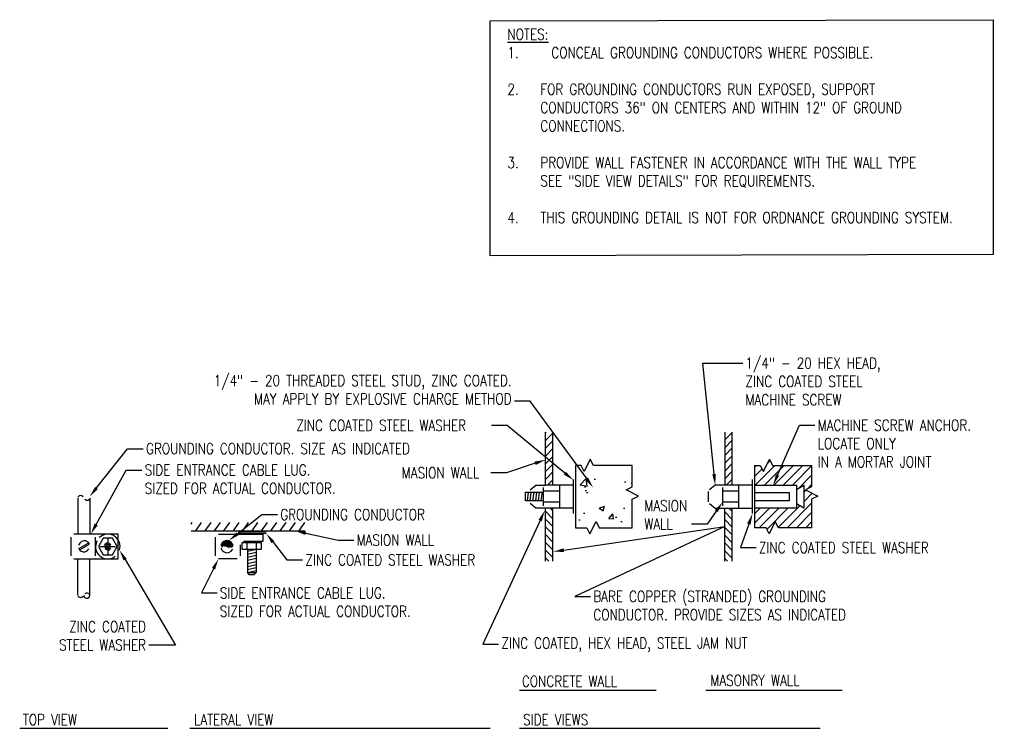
# Model space of a CAD drawing. Header units: inches. Extents: x 111.9 to 132.6, y 36 to 44.9.
# Tile 2 of 2: x 121.4 to 132.6, y 36.8 to 44.9. Entities that reach past the tile are written whole.
import ezdxf
from ezdxf import colors
from ezdxf.entities.mleader import LeaderData, LeaderLine
from ezdxf.math import Vec2, Vec3

# ---------------------------------------------------------------- set-up
doc = ezdxf.new("R2010")
doc.units = ezdxf.units.IN
doc.header["$MEASUREMENT"] = 0
doc.layers.add('A-WALL-PATT', color=9, linetype='Continuous', true_color=0x808080)
for name, color, linetype in [('E-ANNO-TEXT', 2, 'Continuous'), ('E-DETL-GRPH', 3, 'Continuous'), ('E-DETL-PATT', 1, 'Continuous')]:
    doc.layers.add(name, color=color, linetype=linetype)
doc.styles.add('Annotative', font='romans.shx', dxfattribs={"width": 0.8, "height": 0.125})
pattern_1 = [(135, (1e-14, -0.662114), (-0.044194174, -0.044194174), [])]
pattern_2 = [(45, (-10, -0.662114), (-0.044194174, 0.044194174), [])]

msp = doc.modelspace()

# ---------------------------------------------------------------- hatches: boundary and pattern name
at = {"layer": 'A-WALL-PATT', "lineweight": -3}
h = msp.add_hatch(dxfattribs=at)
h.set_pattern_fill('AR-CONC', color=8, scale=0.09)
h.set_pattern_definition([(50, (-10, -0.6621), (0.6455342, -0.056477), [0.0675, -0.7425]), (355, (-10, -0.6621), (-0.1248762, 0.676973), [0.054, -0.594]), (100.45144, (-9.9462, -0.6668), (0.520658, 0.620496), [0.0573662, -0.631028]), (46.1842, (-10, -0.4821), (0.960517, -0.1489674), [0.10125, -1.11375]), (96.6356, (-9.92, -0.4945), (0.841196, 0.876707), [0.086049, -0.9465424]), (351.1842, (-10, -0.4821), (0.841196, 0.876707), [0.081, -0.891]), (21, (-9.91, -0.5271), (0.5372163, -0.362357), [0.0675, -0.7425]), (326, (-9.91, -0.5271), (0.2189838, 0.652635), [0.054, -0.594]), (71.45144, (-9.86523, -0.5573), (0.7562001, 0.290278), [0.0573662, -0.631028]), (37.5, (-10, -0.66211), (0.01094387, 0.29960447), [0, -0.5868, 0, -0.603, 0, -0.59625]), (7.5, (-10, -0.6621), (0.2367626, 0.35497054), [0, -0.3438, 0, -0.5733, 0, -0.22725]), (327.5, (-10.2007, -0.66211), (0.4804402, -0.0202994), [0, -0.225, 0, -0.702, 0, -0.9315]), (317.5, (-10.2907, -0.6621), (0.5248676, 0.0900945), [0, -0.2925, 0, -0.4662, 0, -0.6615])])
h.paths.add_polyline_path([(128.424, 39.464), (128.284, 39.534), (128.354, 39.569), (128.354, 39.813), (127.911, 39.813), (127.876, 39.883), (127.806, 39.743), (127.771, 39.813), (127.709, 39.813), (127.709, 39.103), (127.836, 39.103), (127.871, 39.033), (127.941, 39.173), (127.976, 39.103), (128.354, 39.103), (128.354, 39.429)])
at = {"layer": 'E-DETL-PATT', "lineweight": -3}
h = msp.add_hatch(dxfattribs=at)
h.set_pattern_fill('ANSI31', color=8, scale=0.5)
h.set_pattern_definition(pattern_2)
h.paths.add_polyline_path([(127.451, 40.191), (127.366, 40.191), (127.366, 39.588), (127.451, 39.588)])
h = msp.add_hatch(dxfattribs=at)
h.set_pattern_fill('ANSI31', color=8, scale=0.5)
h.set_pattern_definition(pattern_2)
h.paths.add_polyline_path([(129.491, 40.191), (129.406, 40.191), (129.406, 39.588), (129.491, 39.588)])
h = msp.add_hatch(dxfattribs=at)
h.set_pattern_fill('ANSI31', color=8, scale=0.6)
h.set_pattern_definition([(45, (-11.26135, -0.662114), (-0.05303301, 0.05303301), [])])
h.paths.add_polyline_path([(129.749, 39.813), (129.749, 39.588), (130.222, 39.588), (130.222, 39.539), (130.306, 39.588), (130.306, 39.326), (130.222, 39.374), (130.222, 39.326), (129.749, 39.326), (129.749, 39.103), (129.876, 39.103), (129.911, 39.033), (129.981, 39.173), (130.016, 39.103), (130.394, 39.103), (130.394, 39.429), (130.464, 39.464), (130.324, 39.534), (130.394, 39.569), (130.394, 39.813), (129.951, 39.813), (129.916, 39.883), (129.846, 39.743), (129.811, 39.813)])
h = msp.add_hatch(dxfattribs=at)
h.set_pattern_fill('ANSI31', color=8, scale=0.5, angle=90)
h.set_pattern_definition(pattern_1)
h.paths.add_polyline_path([(127.451, 39.328), (127.366, 39.328), (127.366, 38.724), (127.451, 38.724)])
h = msp.add_hatch(dxfattribs=at)
h.set_pattern_fill('ANSI31', color=8, scale=0.5, angle=90)
h.set_pattern_definition(pattern_1)
h.paths.add_polyline_path([(129.491, 39.326), (129.406, 39.326), (129.406, 38.724), (129.491, 38.724)])
h = msp.add_hatch(dxfattribs=at)
h.set_pattern_fill('ANSI31', color=8, scale=0.7, angle=10)
h.set_pattern_definition([(55, (-12, -0.66211), (-0.071675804, 0.05018794), [])])
h.paths.add_polyline_path([(124.627, 39.164), (123.332, 39.164), (123.332, 39.069), (124.627, 39.069)])

# ---------------------------------------------------------------- linework, layer by layer
at = {"layer": 'E-DETL-GRPH', "lineweight": -3}
for points in [[(126.736, 42.197), (126.736, 44.868), (132.46, 44.882), (132.46, 42.211)], [(127.709, 39.813), (127.709, 39.103), (127.836, 39.103), (127.871, 39.033), (127.941, 39.173), (127.976, 39.103), (128.354, 39.103), (128.354, 39.429), (128.424, 39.464), (128.284, 39.534), (128.354, 39.569), (128.354, 39.813), (127.911, 39.813), (127.876, 39.883), (127.806, 39.743), (127.771, 39.813)], [(130.394, 39.103), (130.016, 39.103), (129.981, 39.173), (129.911, 39.033), (129.876, 39.103), (129.749, 39.103), (129.749, 39.813), (129.811, 39.813), (129.846, 39.743), (129.916, 39.883), (129.951, 39.813), (130.394, 39.813), (130.394, 39.569), (130.324, 39.534), (130.464, 39.464), (130.394, 39.429)], [(122.492, 38.889), (122.437, 38.984), (122.331, 38.984), (122.276, 38.889), (122.331, 38.796), (122.437, 38.796)], [(122.409, 38.889), (122.402, 38.908), (122.384, 38.914), (122.367, 38.908), (122.359, 38.889), (122.367, 38.873), (122.384, 38.864), (122.402, 38.873)], [(124.131, 38.934), (124.131, 38.858), (123.914, 38.858), (123.914, 38.934)]]:
    msp.add_lwpolyline(points, close=True, dxfattribs=at)
for points in [[(127.451, 39.588), (127.366, 39.588), (127.366, 40.191)], [(127.682, 39.588), (127.451, 39.588), (127.451, 40.191)], [(129.406, 40.191), (129.406, 39.586)], [(129.491, 39.588), (129.491, 40.191)], [(127.191, 39.536), (127.257, 39.588), (127.366, 39.588)], [(127.527, 39.326), (127.527, 39.588)], [(127.682, 39.651), (127.682, 39.264)], [(129.406, 39.588), (129.297, 39.588), (129.231, 39.536)], [(129.722, 39.588), (129.408, 39.588)], [(129.567, 39.326), (129.567, 39.588)], [(129.722, 39.264), (129.722, 39.651)], [(129.749, 39.588), (130.222, 39.588), (130.222, 39.326), (129.749, 39.326)], [(130.222, 39.539), (130.306, 39.588), (130.306, 39.326), (130.222, 39.374)], [(122.104, 39.454), (122.089, 39.466), (122.072, 39.469), (122.057, 39.466), (122.044, 39.453)], [(127.342, 39.408), (127.139, 39.408), (127.139, 39.508), (127.342, 39.508)], [(127.159, 39.408), (127.172, 39.508)], [(127.191, 39.408), (127.204, 39.508)], [(127.222, 39.408), (127.236, 39.508)], [(127.254, 39.408), (127.267, 39.508)], [(127.286, 39.408), (127.299, 39.508)], [(127.317, 39.408), (127.331, 39.508)], [(127.342, 39.353), (127.342, 39.561)], [(127.527, 39.519), (127.352, 39.519)], [(129.222, 39.398), (129.222, 39.516)], [(129.382, 39.561), (129.382, 39.353)], [(129.567, 39.519), (129.392, 39.519)], [(129.749, 39.506), (130.141, 39.506), (130.141, 39.409), (129.749, 39.409)], [(122.041, 39.441), (122.041, 39.031)], [(122.121, 39.428), (122.141, 39.418), (122.162, 39.419), (122.181, 39.433)], [(122.181, 39.441), (122.181, 39.031)], [(127.682, 39.326), (127.257, 39.326), (127.191, 39.378)], [(127.527, 39.396), (127.352, 39.396)], [(129.231, 39.378), (129.297, 39.326), (129.722, 39.326)], [(129.567, 39.396), (129.392, 39.396)], [(127.366, 38.724), (127.366, 39.328)], [(127.451, 38.724), (127.451, 39.326)], [(129.406, 38.724), (129.406, 39.326)], [(129.491, 38.724), (129.491, 39.326)], [(121.997, 38.749), (122.501, 38.749), (122.501, 39.031), (121.997, 39.031)], [(122.517, 38.849), (122.524, 38.894), (122.517, 38.934), (122.499, 38.969), (122.474, 38.998), (122.441, 39.018), (122.402, 39.029), (122.362, 39.029), (122.324, 39.016), (122.286, 38.991)], [(123.332, 39.069), (124.627, 39.069)], [(123.642, 39.031), (124.147, 39.031), (124.147, 38.946), (123.927, 38.946)], [(123.869, 39.061), (124.187, 39.061)], [(124.187, 39.038), (123.869, 39.038)], [(121.964, 38.996), (121.964, 38.783)], [(122.062, 38.851), (122.177, 38.918), (122.159, 38.941), (122.134, 38.953), (122.109, 38.956), (122.084, 38.948), (122.064, 38.929), (122.051, 38.904)], [(122.054, 38.868), (122.159, 38.928)], [(122.244, 38.783), (122.244, 38.996)], [(122.259, 38.954), (122.246, 38.914), (122.244, 38.876), (122.252, 38.839), (122.271, 38.808), (122.294, 38.783), (122.324, 38.763), (122.359, 38.751), (122.396, 38.749), (122.432, 38.758), (122.469, 38.779)], [(122.296, 38.889), (122.472, 38.889)], [(122.417, 38.909), (122.404, 38.924), (122.386, 38.929), (122.369, 38.928), (122.354, 38.918), (122.344, 38.901)], [(122.384, 38.984), (122.384, 38.796)], [(123.609, 38.783), (123.609, 38.998)], [(123.677, 38.919), (123.797, 38.919), (123.781, 38.943), (123.757, 38.954), (123.731, 38.958), (123.706, 38.949), (123.686, 38.933), (123.672, 38.906), (123.811, 38.906)], [(123.674, 38.909), (123.809, 38.909)], [(123.676, 38.916), (123.807, 38.916)], [(123.676, 38.913), (123.809, 38.913)], [(123.807, 38.896), (123.717, 38.896), (123.704, 38.899), (123.687, 38.896), (123.677, 38.884)], [(123.679, 38.923), (123.804, 38.923)], [(123.682, 38.926), (123.803, 38.926)], [(123.684, 38.929), (123.801, 38.929)], [(123.686, 38.934), (123.797, 38.934)], [(123.689, 38.938), (123.794, 38.938)], [(123.692, 38.941), (123.791, 38.941)], [(123.696, 38.944), (123.787, 38.944)], [(123.701, 38.948), (123.784, 38.948)], [(123.706, 38.951), (123.777, 38.951)], [(123.712, 38.954), (123.771, 38.954)], [(123.716, 38.903), (123.811, 38.903)], [(123.721, 38.958), (123.762, 38.958)], [(123.726, 38.899), (123.812, 38.899)], [(123.736, 38.893), (123.804, 38.893)], [(123.742, 38.889), (123.799, 38.889)], [(123.744, 38.888), (123.803, 38.891)], [(123.889, 38.909), (123.889, 38.783)], [(123.969, 38.858), (123.969, 38.934)], [(124.077, 38.858), (124.077, 38.934)], [(122.051, 38.876), (122.062, 38.851), (122.081, 38.836), (122.104, 38.828), (122.127, 38.831), (122.149, 38.841), (122.167, 38.863)], [(122.351, 38.879), (122.362, 38.859), (122.382, 38.851), (122.402, 38.854), (122.419, 38.869)], [(123.672, 38.874), (123.687, 38.846), (123.709, 38.828), (123.734, 38.819), (123.762, 38.823), (123.787, 38.836), (123.806, 38.859)], [(123.749, 38.886), (123.791, 38.886)], [(123.972, 38.858), (123.972, 38.593), (124.073, 38.616)], [(124.073, 38.858), (124.073, 38.593), (124.047, 38.568), (123.997, 38.568), (123.972, 38.593), (124.073, 38.593)], [(123.972, 38.838), (124.056, 38.858)], [(123.972, 38.803), (124.073, 38.826)], [(123.972, 38.768), (124.073, 38.791)], [(122.041, 38.338), (122.041, 38.749)], [(122.181, 38.338), (122.181, 38.749)], [(123.856, 38.749), (123.642, 38.749)], [(123.972, 38.733), (124.073, 38.756)], [(123.972, 38.698), (124.073, 38.721)], [(123.972, 38.663), (124.073, 38.686)], [(123.972, 38.628), (124.073, 38.651)], [(122.109, 38.334), (122.116, 38.314), (122.136, 38.301), (122.157, 38.303), (122.174, 38.316), (122.181, 38.338), (122.171, 38.353), (122.154, 38.359), (122.136, 38.359), (122.121, 38.351)], [(122.044, 38.328), (122.057, 38.314), (122.072, 38.309), (122.089, 38.313), (122.104, 38.324)], [(127.071, 37.257), (128.627, 37.257)], [(129.189, 37.257), (130.744, 37.257)], [(121.381, 36.823), (123.066, 36.823)], [(123.316, 36.823), (126.736, 36.823)], [(127.071, 36.823), (130.491, 36.823)]]:
    msp.add_lwpolyline(points, dxfattribs=at)

# ---------------------------------------------------------------- texts
at = {"layer": 'E-ANNO-TEXT', "lineweight": -3, "insert": (126.932, 44.778), "char_height": 0.125, "width": 5.32238, "attachment_point": 1, "style": 'Annotative'}
msp.add_mtext('{\\LNOTES:\\P\\pxi-3,l3,t3;}1.^ICONCEAL GROUNDING CONDUCTORS WHERE POSSIBLE.\\P\\pi0,l0,tz;\\P\\pi-3,l3,t3;2.^IFOR GROUNDING CONDUCTORS RUN EXPOSED, SUPPORT  CONDUCTORS 36" ON CENTERS AND WITHIN 12" OF GROUND CONNECTIONS.\\P\\pi0,l0,tz;\\P\\pi-3,l3,t3;3.^IPROVIDE WALL FASTENER IN ACCORDANCE WITH THE WALL TYPE SEE "SIDE VIEW DETAILS" FOR REQUIREMENTS.\\P\\pi0,l0,tz;\\P\\pi-3,l3,t3;4.^ITHIS GROUNDING DETAIL IS NOT FOR ORDNANCE GROUNDING SYSTEM.', dxfattribs=at)
at = {"layer": 'E-ANNO-TEXT', "lineweight": -3, "char_height": 0.125, "attachment_point": 7, "style": 'Annotative'}
for s, insert in [('CONCRETE WALL', (127.097, 37.295)), ('MASONRY WALL', (129.242, 37.305)), ('TOP VIEW', (121.416, 36.858)), ('LATERAL VIEW', (123.364, 36.858)), ('SIDE VIEWS', (127.111, 36.858))]:
    msp.add_mtext(s, dxfattribs=dict(at, insert=insert))

# ---------------------------------------------------------------- leaders
at = {"layer": 'E-ANNO-TEXT', "lineweight": -3}
ml = msp.add_multileader_mtext('Standard', dxfattribs=at)
ml.set_content('1/4" - 20 HEX HEAD, \\PZINC COATED STEEL \\PMACHINE SCREW', color=256, style='Annotative')
ml.set_leader_properties(color=1, linetype='ByLayer', lineweight=-1)
ml.build(insert=Vec2(0, 0))
ml.multileader.update_dxf_attribs({"text_right_attachment_type": 3, "dogleg_length": 0.178, "arrow_head_size": 0.125})
ctx = ml.context
ctx.base_point, ctx.char_height, ctx.arrow_head_size, ctx.landing_gap_size, ctx.plane_origin = Vec3(129.611, 40.975), 0.125, 0.125, 0.0312, Vec3(129.444, 40.881)
ctx.right_attachment = 3
notes = []
notes.append((ctx, [(0, (1, 1, 0), (129.158, 40.975), (1, 0), 0.453, [(0, [(129.297, 39.588)], 0, [])])]))
ctx.mtext.insert, ctx.mtext.flow_direction = Vec3(129.642, 41.038), 5
ml = msp.add_multileader_mtext('Standard', dxfattribs=at)
ml.set_content('1/4" - 20 THREADED STEEL STUD, ZINC COATED.  \\PMAY APPLY BY EXPLOSIVE CHARGE METHOD', color=256, style='Annotative')
ml.set_leader_properties(color=1, linetype='ByLayer', lineweight=-1)
ml.build(insert=Vec2(0, 0))
ml.multileader.update_dxf_attribs({"text_right_attachment_type": 3, "dogleg_length": 0.178, "arrow_head_size": 0.125})
ctx = ml.context
ctx.base_point, ctx.char_height, ctx.arrow_head_size, ctx.landing_gap_size, ctx.plane_origin = Vec3(123.073, 40.777), 0.125, 0.125, 0.0312, Vec3(127.209, 40.545)
ctx.right_attachment, ctx.text_align_type = 3, 2
notes.append((ctx, [(0, (1, 1, 0), (127.19, 40.545), (-1, 0), 0.178, [(0, [(127.908, 39.561)], 0, [])])]))
ctx.mtext.insert, ctx.mtext.width, ctx.mtext.alignment, ctx.mtext.flow_direction = Vec3(126.98, 40.84), 3.90601, 3, 5
ml = msp.add_multileader_mtext('Standard', dxfattribs=at)
ml.set_content('ZINC COATED STEEL WASHER', color=256, style='Annotative')
ml.set_leader_properties(color=1, linetype='ByLayer', lineweight=-1)
ml.build(insert=Vec2(0, 0))
ml.multileader.update_dxf_attribs({"text_right_attachment_type": 3, "dogleg_length": 0.178, "arrow_head_size": 0.125})
ctx = ml.context
ctx.base_point, ctx.char_height, ctx.arrow_head_size, ctx.landing_gap_size, ctx.plane_origin = Vec3(124.497, 40.268), 0.125, 0.125, 0.0312, Vec3(127.209, 40.328)
ctx.right_attachment = 3
notes.append((ctx, [(0, (1, 1, 0), (126.928, 40.268), (-1, 0), 0.178, [(0, [(127.682, 39.646)], 0, [])])]))
ctx.mtext.insert, ctx.mtext.width, ctx.mtext.flow_direction = Vec3(124.529, 40.33), 2.20601, 5
ml = msp.add_multileader_mtext('Standard', dxfattribs=at)
ml.set_content('MACHINE SCREW ANCHOR.\\PLOCATE ONLY\\PIN A MORTAR JOINT', color=256, style='Annotative')
ml.set_leader_properties(color=1, linetype='ByLayer', lineweight=-1)
ml.build(insert=Vec2(0, 0))
ml.multileader.update_dxf_attribs({"text_right_attachment_type": 3, "dogleg_length": 0.178, "arrow_head_size": 0.125})
ctx = ml.context
ctx.base_point, ctx.char_height, ctx.arrow_head_size, ctx.landing_gap_size, ctx.plane_origin = Vec3(130.433, 40.27), 0.125, 0.125, 0.0312, Vec3(130.202, 40.276)
ctx.right_attachment = 3
notes.append((ctx, [(0, (1, 1, 0), (130.255, 40.27), (1, 0), 0.178, [(0, [(129.957, 39.588)], 0, [])])]))
ctx.mtext.insert, ctx.mtext.flow_direction = Vec3(130.464, 40.332), 5
ml = msp.add_multileader_mtext('Standard', dxfattribs=at)
ml.set_content('GROUNDING CONDUCTOR. SIZE AS INDICATED', color=256, style='Annotative')
ml.set_leader_properties(color=1, linetype='ByLayer', lineweight=-1)
ml.build(insert=Vec2(0, 0))
ml.multileader.update_dxf_attribs({"text_right_attachment_type": 3, "dogleg_length": 0.178, "arrow_head_size": 0.125})
ctx = ml.context
ctx.base_point, ctx.char_height, ctx.arrow_head_size, ctx.landing_gap_size, ctx.plane_origin = Vec3(122.787, 40.003), 0.125, 0.125, 0.0312, Vec3(123.052, 40.003)
ctx.right_attachment = 3
notes.append((ctx, [(0, (1, 1, 0), (122.609, 40.003), (1, 0), 0.178, [(0, [(122.177, 39.458)], 0, [])])]))
ctx.mtext.insert, ctx.mtext.width, ctx.mtext.flow_direction = Vec3(122.819, 40.066), 3.4203, 5
ml = msp.add_multileader_mtext('Standard', dxfattribs=at)
ml.set_content('SIDE ENTRANCE CABLE LUG.  \\PSIZED FOR ACTUAL CONDUCTOR.', color=256, style='Annotative')
ml.set_leader_properties(color=1, linetype='ByLayer', lineweight=-1)
ml.build(insert=Vec2(0, 0))
ml.multileader.update_dxf_attribs({"text_right_attachment_type": 3, "dogleg_length": 0.178, "arrow_head_size": 0.125})
ctx = ml.context
ctx.base_point, ctx.char_height, ctx.arrow_head_size, ctx.landing_gap_size, ctx.plane_origin = Vec3(122.772, 39.76), 0.125, 0.125, 0.0312, Vec3(123.032, 39.76)
ctx.right_attachment = 3
notes.append((ctx, [(0, (1, 1, 0), (122.594, 39.76), (1, 0), 0.178, [(0, [(122.191, 39.033)], 0, [])])]))
ctx.mtext.insert, ctx.mtext.width, ctx.mtext.flow_direction = Vec3(122.804, 39.823), 2.46792, 5
ml = msp.add_multileader_mtext('Standard', dxfattribs=at)
ml.set_content('MASION WALL', color=256, style='Annotative')
ml.set_leader_properties(color=1, linetype='ByLayer', lineweight=-1)
ml.build(insert=Vec2(0, 0))
ml.multileader.update_dxf_attribs({"text_right_attachment_type": 3, "dogleg_length": 0.178, "arrow_head_size": 0.125})
ctx = ml.context
ctx.base_point, ctx.char_height, ctx.arrow_head_size, ctx.landing_gap_size, ctx.plane_origin = Vec3(125.698, 39.728), 0.125, 0.125, 0.0312, Vec3(126.92, 39.675)
ctx.right_attachment = 3
notes.append((ctx, [(0, (1, 1, 0), (126.92, 39.728), (-1, 0), 0.178, [(0, [(127.366, 39.876)], 0, [])])]))
ctx.mtext.insert, ctx.mtext.width, ctx.mtext.flow_direction = Vec3(125.73, 39.791), 1.00125, 5
ml = msp.add_multileader_mtext('Standard', dxfattribs=at)
ml.set_content('MASION \\PWALL', color=256, style='Annotative')
ml.set_leader_properties(color=1, linetype='ByLayer', lineweight=-1)
ml.build(insert=Vec2(0, 0))
ml.multileader.update_dxf_attribs({"text_right_attachment_type": 3, "dogleg_length": 0.178, "arrow_head_size": 0.125})
ctx = ml.context
ctx.base_point, ctx.char_height, ctx.arrow_head_size, ctx.landing_gap_size, ctx.plane_origin = Vec3(128.459, 39.353), 0.125, 0.125, 0.0312, Vec3(128.924, 39.181)
ctx.right_attachment = 3
notes.append((ctx, [(0, (1, 1, 0), (129.204, 39.145), (-1, 0), 0.178, [(0, [(129.382, 39.395)], 0, [])])]))
ctx.mtext.insert, ctx.mtext.flow_direction = Vec3(128.49, 39.416), 5
ml = msp.add_multileader_mtext('Standard', dxfattribs=at)
ml.set_content('GROUNDING CONDUCTOR', color=256, style='Annotative')
ml.set_leader_properties(color=1, linetype='ByLayer', lineweight=-1)
ml.build(insert=Vec2(0, 0))
ml.multileader.update_dxf_attribs({"text_right_attachment_type": 3, "dogleg_length": 0.178, "arrow_head_size": 0.125})
ctx = ml.context
ctx.base_point, ctx.char_height, ctx.arrow_head_size, ctx.landing_gap_size, ctx.plane_origin = Vec3(124.315, 39.253), 0.125, 0.125, 0.0312, Vec3(124.137, 39.253)
ctx.right_attachment = 3
notes.append((ctx, [(0, (1, 1, 0), (124.137, 39.253), (1, 0), 0.178, [(0, [(123.762, 38.958)], 0, [])])]))
ctx.mtext.insert, ctx.mtext.width, ctx.mtext.flow_direction = Vec3(124.347, 39.316), 1.83935, 5
ml = msp.add_multileader_mtext('Standard', dxfattribs=at)
ml.set_content('ZINC COATED, HEX HEAD, STEEL JAM NUT', color=256, style='Annotative')
ml.set_leader_properties(color=1, linetype='ByLayer', lineweight=-1)
ml.build(insert=Vec2(0, 0))
ml.multileader.update_dxf_attribs({"text_right_attachment_type": 3, "dogleg_length": 0.178, "arrow_head_size": 0.125})
ctx = ml.context
ctx.base_point, ctx.char_height, ctx.arrow_head_size, ctx.landing_gap_size, ctx.plane_origin = Vec3(126.832, 37.779), 0.125, 0.125, 0.0312, Vec3(126.857, 37.779)
ctx.right_attachment = 3
notes.append((ctx, [(0, (1, 1, 0), (126.654, 37.779), (1, 0), 0.178, [(0, [(127.357, 39.299)], 0, [])])]))
ctx.mtext.insert, ctx.mtext.width, ctx.mtext.flow_direction = Vec3(126.864, 37.854), 3.25363, 5
ml = msp.add_multileader_mtext('Standard', dxfattribs=at)
ml.set_content('ZINC COATED STEEL WASHER', color=256, style='Annotative')
ml.set_leader_properties(color=1, linetype='ByLayer', lineweight=-1)
ml.build(insert=Vec2(0, 0))
ml.multileader.update_dxf_attribs({"text_right_attachment_type": 3, "dogleg_length": 0.178, "arrow_head_size": 0.125})
ctx = ml.context
ctx.base_point, ctx.char_height, ctx.arrow_head_size, ctx.landing_gap_size, ctx.plane_origin = Vec3(129.764, 38.878), 0.125, 0.125, 0.0312, Vec3(129.722, 38.878)
ctx.right_attachment = 3
notes.append((ctx, [(0, (1, 1, 0), (129.585, 38.878), (1, 0), 0.178, [(0, [(129.722, 39.264)], 0, [])])]))
ctx.mtext.insert, ctx.mtext.flow_direction = Vec3(129.795, 38.94), 5
ml = msp.add_multileader_mtext('Standard', dxfattribs=at)
ml.set_content('BARE COPPER (STRANDED) GROUNDING \\PCONDUCTOR. PROVIDE SIZES AS INDICATED', color=256, style='Annotative')
ml.set_leader_properties(color=1, linetype='ByLayer', lineweight=-1)
ml.build(insert=Vec2(0, 0))
ml.multileader.update_dxf_attribs({"text_right_attachment_type": 3, "dogleg_length": 0.178, "arrow_head_size": 0.125})
ctx = ml.context
ctx.base_point, ctx.char_height, ctx.arrow_head_size, ctx.landing_gap_size, ctx.plane_origin = Vec3(127.879, 38.323), 0.125, 0.125, 0.0312, Vec3(127.877, 38.323)
ctx.right_attachment = 3
notes.append((ctx, [(0, (1, 1, 0), (127.701, 38.323), (1, 0), 0.178, [(1, [(127.451, 38.831), (129.406, 39.118)], 0, [])])]))
ctx.mtext.insert, ctx.mtext.width, ctx.mtext.flow_direction = Vec3(127.91, 38.385), 3.27744, 5
ml = msp.add_multileader_mtext('Standard', dxfattribs=at)
ml.set_content('ZINC COATED STEEL WASHER', color=256, style='Annotative')
ml.set_leader_properties(color=1, linetype='ByLayer', lineweight=-1)
ml.build(insert=Vec2(0, 0))
ml.multileader.update_dxf_attribs({"text_right_attachment_type": 3, "dogleg_length": 0.178, "arrow_head_size": 0.125})
ctx = ml.context
ctx.base_point, ctx.char_height, ctx.arrow_head_size, ctx.landing_gap_size, ctx.plane_origin = Vec3(124.601, 38.738), 0.125, 0.125, 0.0312, Vec3(124.602, 38.738)
ctx.right_attachment = 3
notes.append((ctx, [(0, (1, 1, 0), (124.422, 38.738), (1, 0), 0.178, [(0, [(124.187, 39.038)], 0, [])])]))
ctx.mtext.insert, ctx.mtext.width, ctx.mtext.flow_direction = Vec3(124.632, 38.8), 2.20601, 5
ml = msp.add_multileader_mtext('Standard', dxfattribs=at)
ml.set_content('MASION WALL', color=256, style='Annotative')
ml.set_leader_properties(color=1, linetype='ByLayer', lineweight=-1)
ml.build(insert=Vec2(0, 0))
ml.multileader.update_dxf_attribs({"text_right_attachment_type": 3, "dogleg_length": 0.178, "arrow_head_size": 0.125})
ctx = ml.context
ctx.base_point, ctx.char_height, ctx.arrow_head_size, ctx.landing_gap_size, ctx.plane_origin = Vec3(125.184, 38.962), 0.125, 0.125, 0.0312, Vec3(125.005, 38.962)
ctx.right_attachment = 3
notes.append((ctx, [(0, (1, 1, 0), (125.005, 38.962), (1, 0), 0.178, [(0, [(124.514, 39.069)], 0, [])])]))
ctx.mtext.insert, ctx.mtext.width, ctx.mtext.flow_direction = Vec3(125.215, 39.025), 1.00125, 5
ml = msp.add_multileader_mtext('Standard', dxfattribs=at)
ml.set_content('ZINC COATED\\P STEEL WASHER', color=256, style='Annotative')
ml.set_leader_properties(color=1, linetype='ByLayer', lineweight=-1)
ml.build(insert=Vec2(0, 0))
ml.multileader.update_dxf_attribs({"text_right_attachment_type": 3, "dogleg_length": 0.304, "arrow_head_size": 0.125})
ctx = ml.context
ctx.base_point, ctx.char_height, ctx.arrow_head_size, ctx.landing_gap_size, ctx.plane_origin = Vec3(121.578, 37.978), 0.125, 0.125, 0.0312, Vec3(122.721, 37.878)
ctx.right_attachment, ctx.text_align_type = 3, 2
notes.append((ctx, [(1, (1, 1, 0), (123.154, 37.77), (-1, 0), 0.304, [(0, [(122.517, 38.849)], 0, [])])]))
ctx.mtext.insert, ctx.mtext.alignment, ctx.mtext.flow_direction = Vec3(122.819, 38.041), 3, 5
ml = msp.add_multileader_mtext('Standard', dxfattribs=at)
ml.set_content('SIDE ENTRANCE CABLE LUG. \\PSIZED FOR ACTUAL CONDUCTOR.', color=256, style='Annotative')
ml.set_leader_properties(color=1, linetype='ByLayer', lineweight=-1)
ml.build(insert=Vec2(0, 0))
ml.multileader.update_dxf_attribs({"text_right_attachment_type": 3, "dogleg_length": 0.178, "arrow_head_size": 0.125})
ctx = ml.context
ctx.base_point, ctx.char_height, ctx.arrow_head_size, ctx.landing_gap_size, ctx.plane_origin = Vec3(123.628, 38.362), 0.125, 0.125, 0.0312, Vec3(123.653, 38.362)
ctx.right_attachment = 3
notes.append((ctx, [(0, (1, 1, 0), (123.45, 38.362), (1, 0), 0.178, [(0, [(123.642, 38.749)], 0, [])])]))
ctx.mtext.insert, ctx.mtext.width, ctx.mtext.flow_direction = Vec3(123.659, 38.424), 2.46792, 5
for ctx, leaders in notes:
    for number, flags, end, landing, length, lines in leaders:
        leader = LeaderData()
        leader.index, (leader.has_last_leader_line, leader.has_dogleg_vector, leader.attachment_direction) = number, flags
        leader.last_leader_point, leader.dogleg_vector, leader.dogleg_length = Vec3(end), Vec3(landing), length
        for number, points, colour, breaks in lines:
            line = LeaderLine()
            line.index, line.vertices, line.color, line.breaks = number, Vec3.list(points), colors.encode_raw_color(colour), breaks
            leader.lines.append(line)
        ctx.leaders.append(leader)

doc.saveas('drawing.dxf')
